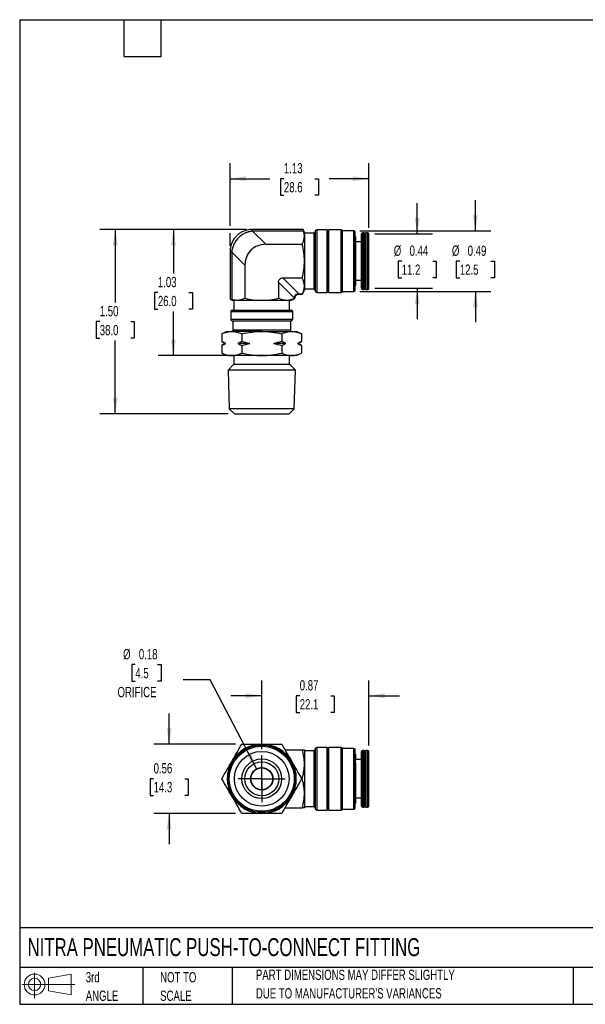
# Model space of a CAD drawing. Header units: inches. Extents: x 0.2 to 10.8, y 0.2 to 8.2.
# Tile 1 of 4: x 0.2 to 4.8, y 0.2 to 8.2. Entities that reach past the tile are written whole.
import ezdxf

# ---------------------------------------------------------------- set-up
doc = ezdxf.new("R2010")
doc.units = ezdxf.units.IN
doc.header["$MEASUREMENT"] = 0
doc.linetypes.add('SLD-Center', pattern=[0.75, 0.6, -0.05, 0.05, -0.05])
doc.linetypes.add('SLD-Solid', pattern=[0])
doc.layers.add('CENTER', color=40, linetype='SLD-Center')
doc.layers.add('SLD-DEFPOINTS', color=7, linetype='Continuous')
doc.layers.add('DIMENSIONS', color=140, linetype='SLD-Solid', lineweight=25)
doc.layers.add('TEXT', color=140, linetype='SLD-Solid', lineweight=25)
doc.styles.add('SLDTEXTSTYLE0', font='TXT', dxfattribs={"width": 0.7})
doc.dimstyles.new('SLDDIMSTYLE0', dxfattribs={"dimtxt": 0.084961, "dimasz": 0.13, "dimexe": 0, "dimexo": 0.0625, "dimgap": 0.02124, "dimtad": 0, "dimtih": 1, "dimtoh": 1, "dimrnd": 1e-09, "dimzin": 12, "dimdsep": 46, "dimtxsty": 'SLDTEXTSTYLE0', "dimsah": 1, "dimcen": 0.09, "dimadec": 0, "dimazin": 3, "dimtfac": 1, "dimtofl": 0, "dimtmove": 0, "dimatfit": 3, "dimfxl": 0, "dimfrac": 2, "dimtolj": 1, "dimtzin": 12, "dimarcsym": 0})
doc.dimstyles.new('SLDDIMSTYLE1', dxfattribs={"dimtxt": 0.084961, "dimasz": 0.13, "dimexe": 0, "dimexo": 0.0625, "dimgap": 0.02124, "dimtad": 0, "dimtih": 1, "dimtoh": 1, "dimrnd": 1e-09, "dimzin": 4, "dimdsep": 46, "dimtxsty": 'SLDTEXTSTYLE0', "dimsah": 1, "dimcen": 0.09, "dimadec": 0, "dimazin": 1, "dimtfac": 1, "dimtofl": 0, "dimtmove": 0, "dimatfit": 3, "dimfxl": 0, "dimfrac": 2, "dimtolj": 1, "dimtzin": 12, "dimarcsym": 0})
doc.dimstyles.new('SLDDIMSTYLE2', dxfattribs={"dimtxt": 0.084961, "dimasz": 0.13, "dimexe": 0, "dimexo": 0.0625, "dimgap": 0.02124, "dimtad": 0, "dimtih": 1, "dimtoh": 1, "dimrnd": 1e-09, "dimdsep": 46, "dimtxsty": 'SLDTEXTSTYLE0', "dimsah": 1, "dimcen": 0.09, "dimadec": 0, "dimazin": 2, "dimtfac": 1, "dimtmove": 0, "dimatfit": 0, "dimfxl": 0, "dimfrac": 2, "dimtolj": 1, "dimtzin": 12, "dimarcsym": 0})
doc.dimstyles.new('SLDDIMSTYLE4', dxfattribs={"dimtxt": 0.084961, "dimasz": 0.13, "dimexe": 0, "dimexo": 0.0625, "dimgap": 0.02124, "dimtad": 0, "dimtih": 1, "dimtoh": 1, "dimrnd": 1e-09, "dimdsep": 46, "dimtxsty": 'SLDTEXTSTYLE0', "dimsah": 1, "dimcen": 0, "dimadec": 0, "dimazin": 2, "dimtfac": 1, "dimtofl": 0, "dimtmove": 0, "dimatfit": 3, "dimfxl": 0, "dimfrac": 2, "dimtolj": 1, "dimtzin": 12, "dimarcsym": 0})

# ---------------------------------------------------------------- blocks, each defined once
blk = doc.blocks.new('Block11')
at = {"color": 7, "linetype": 'SLD-Solid', "lineweight": 18}
for p, q in [((0.1019, 0.2091), (0.1019, 0)), ((0.2157, 0.1641), (0.4006, 0.1981)), ((0.2157, 0.0628), (0.2157, 0.1641)), ((0.4006, 0.1981), (0.4006, 0.0288)), ((0, 0.1135), (0.4281, 0.1135)), ((0.2157, 0.0628), (0.4006, 0.0288))]:
    blk.add_line(p, q, dxfattribs=at)
for radius in [0.0846, 0.0506]:
    blk.add_circle((0.1019, 0.1135), radius, dxfattribs=at)
blk = doc.blocks.new('Block12')
at = {"layer": 'SLD-DEFPOINTS'}
blk.add_blockref('Block11', (0, 0), dxfattribs=at)
blk = doc.blocks.new('SW_NOTE_0_2')
at = {"layer": 'TEXT', "color": 0, "char_height": 0.083333, "attachment_point": 1, "style": 'SLDTEXTSTYLE0'}
for s, insert in [('PART DIMENSIONS MAY DIFFER SLIGHTLY', (0, 0.1074)), ("DUE TO MANUFACTURER'S VARIANCES", (0, -0.0431))]:
    blk.add_mtext(s, dxfattribs=dict(at, insert=insert))
blk = doc.blocks.new('SW_NOTE_0_3')
at = {"layer": 'TEXT', "color": 0, "char_height": 0.08333, "attachment_point": 1, "style": 'SLDTEXTSTYLE0'}
for s, insert in [('NOT TO', (0, 0.1074)), ('SCALE', (0, -0.0431))]:
    blk.add_mtext(s, dxfattribs=dict(at, insert=insert))
blk = doc.blocks.new('SW_NOTE_0_4')
at = {"layer": 'TEXT', "color": 0, "char_height": 0.08333, "attachment_point": 1, "style": 'SLDTEXTSTYLE0'}
for s, insert in [('3rd', (0, 0.1074)), ('ANGLE', (0, -0.0431))]:
    blk.add_mtext(s, dxfattribs=dict(at, insert=insert))
blk = doc.blocks.new('_D')
at = {"layer": 'DIMENSIONS'}
for p, q in [((2.0938, 6.546), (1.3746, 6.546)), ((1.4996, 6.546), (1.4996, 6.1875)), ((1.3734, 6.0335), (1.3448, 6.0335)), ((1.3448, 6.0335), (1.3448, 5.8984)), ((1.6258, 6.0335), (1.6544, 6.0335)), ((1.6544, 6.0335), (1.6544, 5.8984)), ((1.3448, 5.8984), (1.3734, 5.8984)), ((1.4996, 5.5209), (1.4996, 5.8794)), ((1.6544, 5.8984), (1.6258, 5.8984)), ((1.9244, 5.5209), (1.3746, 5.5209))]:
    blk.add_line(p, q, dxfattribs=at)
for points in [[(1.4996, 6.546), (1.4796, 6.416), (1.5196, 6.416)], [(1.4996, 5.5209), (1.5196, 5.6509), (1.4796, 5.6509)]]:
    blk.add_solid(points, dxfattribs=at)
at = {"layer": 'DIMENSIONS', "char_height": 0.08333, "attachment_point": 1, "style": 'SLDTEXTSTYLE0'}
for s, insert in [('1.03', (1.3734, 6.1599)), ('26.0', (1.3734, 6.0059))]:
    blk.add_mtext(s, dxfattribs=dict(at, insert=insert))
blk = doc.blocks.new('_D_1')
at = {"layer": 'DIMENSIONS'}
for p, q in [((2.0938, 6.546), (0.9022, 6.546)), ((1.0272, 6.546), (1.0272, 5.9513)), ((0.9009, 5.7972), (0.8724, 5.7972)), ((0.8724, 5.7972), (0.8724, 5.6622)), ((1.1534, 5.7972), (1.1819, 5.7972)), ((1.1819, 5.7972), (1.1819, 5.6622)), ((0.8724, 5.6622), (0.9009, 5.6622)), ((1.0272, 5.0485), (1.0272, 5.6432)), ((1.1819, 5.6622), (1.1534, 5.6622)), ((1.945, 5.0485), (0.9022, 5.0485))]:
    blk.add_line(p, q, dxfattribs=at)
for points in [[(1.0272, 6.546), (1.0072, 6.416), (1.0472, 6.416)], [(1.0272, 5.0485), (1.0472, 5.1785), (1.0072, 5.1785)]]:
    blk.add_solid(points, dxfattribs=at)
at = {"layer": 'DIMENSIONS', "char_height": 0.08333, "attachment_point": 1, "style": 'SLDTEXTSTYLE0'}
for s, insert in [('1.50', (0.9009, 5.9237)), ('38.0', (0.9009, 5.7696))]:
    blk.add_mtext(s, dxfattribs=dict(at, insert=insert))
blk = doc.blocks.new('_D_2')
at = {"layer": 'DIMENSIONS'}
for p, q in [((3.4814, 6.5089), (3.4814, 6.7589)), ((3.1377, 6.5089), (3.6064, 6.5089)), ((3.3551, 6.2885), (3.3266, 6.2885)), ((3.3266, 6.2885), (3.3266, 6.1534)), ((3.6076, 6.2885), (3.6361, 6.2885)), ((3.6361, 6.2885), (3.6361, 6.1534)), ((3.3266, 6.1534), (3.3551, 6.1534)), ((3.6361, 6.1534), (3.6076, 6.1534)), ((3.1377, 6.068), (3.6064, 6.068)), ((3.4814, 6.068), (3.4814, 5.818))]:
    blk.add_line(p, q, dxfattribs=at)
for points in [[(3.4814, 6.5089), (3.5014, 6.6389), (3.4614, 6.6389)], [(3.4814, 6.068), (3.4614, 5.938), (3.5014, 5.938)]]:
    blk.add_solid(points, dxfattribs=at)
at = {"layer": 'DIMENSIONS', "char_height": 0.08333, "attachment_point": 1, "style": 'SLDTEXTSTYLE0'}
for s, insert in [('%%c', (3.291, 6.4149)), ('0.44', (3.4193, 6.4149)), ('11.2', (3.3551, 6.2609))]:
    blk.add_mtext(s, dxfattribs=dict(at, insert=insert))
blk = doc.blocks.new('_D_3')
at = {"layer": 'DIMENSIONS'}
for p, q in [((3.9538, 6.5345), (3.9538, 6.7845)), ((3.0157, 6.5345), (4.0788, 6.5345)), ((3.8276, 6.2885), (3.7991, 6.2885)), ((3.7991, 6.2885), (3.7991, 6.1534)), ((4.0801, 6.2885), (4.1086, 6.2885)), ((4.1086, 6.2885), (4.1086, 6.1534)), ((3.7991, 6.1534), (3.8276, 6.1534)), ((4.1086, 6.1534), (4.0801, 6.1534)), ((3.0157, 6.0424), (4.0788, 6.0424)), ((3.9538, 6.0424), (3.9538, 5.7924))]:
    blk.add_line(p, q, dxfattribs=at)
for points in [[(3.9538, 6.5345), (3.9738, 6.6645), (3.9338, 6.6645)], [(3.9538, 6.0424), (3.9338, 5.9124), (3.9738, 5.9124)]]:
    blk.add_solid(points, dxfattribs=at)
at = {"layer": 'DIMENSIONS', "char_height": 0.08333, "attachment_point": 1, "style": 'SLDTEXTSTYLE0'}
for s, insert in [('%%c', (3.7634, 6.4149)), ('0.49', (3.8917, 6.4149)), ('12.5', (3.8276, 6.2609))]:
    blk.add_mtext(s, dxfattribs=dict(at, insert=insert))
blk = doc.blocks.new('_D_4')
at = {"layer": 'DIMENSIONS'}
for p, q in [((1.9601, 6.576), (1.9601, 7.0833)), ((3.0877, 6.5589), (3.0877, 7.0833)), ((1.9601, 6.9583), (2.2825, 6.9583)), ((2.3977, 6.9583), (2.3691, 6.9583)), ((2.3691, 6.9583), (2.3691, 6.8232)), ((2.6501, 6.9583), (2.6787, 6.9583)), ((2.6787, 6.9583), (2.6787, 6.8232)), ((3.0877, 6.9583), (2.7653, 6.9583)), ((2.3691, 6.8232), (2.3977, 6.8232)), ((2.6787, 6.8232), (2.6501, 6.8232)), ((1.9601, 6.4123), (1.9601, 6.516))]:
    blk.add_line(p, q, dxfattribs=at)
for points in [[(1.9601, 6.9583), (2.0901, 6.9383), (2.0901, 6.9783)], [(3.0877, 6.9583), (2.9577, 6.9783), (2.9577, 6.9383)]]:
    blk.add_solid(points, dxfattribs=at)
at = {"layer": 'DIMENSIONS', "char_height": 0.08333, "attachment_point": 1, "style": 'SLDTEXTSTYLE0'}
for s, insert in [('1.13', (2.3977, 7.0847)), ('28.6', (2.3977, 6.9306))]:
    blk.add_mtext(s, dxfattribs=dict(at, insert=insert))
blk = doc.blocks.new('_D_8')
at = {"layer": 'DIMENSIONS'}
for p, q in [((1.4648, 2.3634), (1.4648, 2.6134)), ((2.0055, 2.3634), (1.3398, 2.3634)), ((1.3386, 2.083), (1.3101, 2.083)), ((1.3101, 2.083), (1.3101, 1.9479)), ((1.5911, 2.083), (1.6196, 2.083)), ((1.6196, 2.083), (1.6196, 1.9479)), ((1.3101, 1.9479), (1.3386, 1.9479)), ((1.6196, 1.9479), (1.5911, 1.9479)), ((2.0055, 1.8016), (1.3398, 1.8016)), ((1.4648, 1.8016), (1.4648, 1.5516))]:
    blk.add_line(p, q, dxfattribs=at)
for points in [[(1.4648, 2.3634), (1.4848, 2.4934), (1.4448, 2.4934)], [(1.4648, 1.8016), (1.4448, 1.6716), (1.4848, 1.6716)]]:
    blk.add_solid(points, dxfattribs=at)
at = {"layer": 'DIMENSIONS', "char_height": 0.08333, "attachment_point": 1, "style": 'SLDTEXTSTYLE0'}
for s, insert in [('0.56', (1.3386, 2.2094)), ('14.3', (1.3386, 2.0554))]:
    blk.add_mtext(s, dxfattribs=dict(at, insert=insert))
blk = doc.blocks.new('_D_9')
at = {"layer": 'DIMENSIONS'}
for p, q in [((2.2177, 2.3231), (2.2177, 2.8821)), ((3.0877, 2.353), (3.0877, 2.8821)), ((2.2177, 2.7571), (1.9677, 2.7571)), ((2.5264, 2.7571), (2.4979, 2.7571)), ((2.4979, 2.7571), (2.4979, 2.6221)), ((2.7789, 2.7571), (2.8074, 2.7571)), ((2.8074, 2.7571), (2.8074, 2.6221)), ((3.0877, 2.7571), (3.3377, 2.7571)), ((2.4979, 2.6221), (2.5264, 2.6221)), ((2.8074, 2.6221), (2.7789, 2.6221))]:
    blk.add_line(p, q, dxfattribs=at)
for points in [[(2.2177, 2.7571), (2.0877, 2.7771), (2.0877, 2.7371)], [(3.0877, 2.7571), (3.2177, 2.7371), (3.2177, 2.7771)]]:
    blk.add_solid(points, dxfattribs=at)
at = {"layer": 'DIMENSIONS', "char_height": 0.08333, "attachment_point": 1, "style": 'SLDTEXTSTYLE0'}
for s, insert in [('0.87', (2.5264, 2.8835)), ('22.1', (2.5264, 2.7295))]:
    blk.add_mtext(s, dxfattribs=dict(at, insert=insert))
blk = doc.blocks.new('_D_10')
at = {"layer": 'DIMENSIONS'}
for p, q in [((1.1898, 3.0101), (1.1613, 3.0101)), ((1.1613, 3.0101), (1.1613, 2.8751)), ((1.3716, 3.0101), (1.4001, 3.0101)), ((1.4001, 3.0101), (1.4001, 2.8751)), ((1.7972, 2.8867), (1.5784, 2.8867)), ((2.1766, 2.161), (1.7972, 2.8867)), ((1.1613, 2.8751), (1.1898, 2.8751)), ((1.4001, 2.8751), (1.3716, 2.8751))]:
    blk.add_line(p, q, dxfattribs=at)
blk.add_solid([(2.1766, 2.161), (2.1341, 2.2855), (2.0987, 2.2669)], dxfattribs=at)
at = {"layer": 'DIMENSIONS', "char_height": 0.08333, "attachment_point": 1, "style": 'SLDTEXTSTYLE0'}
for s, insert in [('%%c', (1.0903, 3.1366)), ('0.18', (1.2186, 3.1366)), ('4.5', (1.1898, 2.9825)), ('ORIFICE', (1.0455, 2.8285))]:
    blk.add_mtext(s, dxfattribs=dict(at, insert=insert))
blk = doc.blocks.new('SW_CENTERMARKSYMBOL_1')
at = {"layer": 'CENTER', "color": 0}
for p, q in [((0, 0.1), (0, 0.1906)), ((0, 0), (0, 0.1)), ((-0.1, 0), (-0.1906, 0)), ((0, 0), (-0.1, 0)), ((0, 0), (0, -0.1)), ((0, 0), (0.1, 0)), ((0.1, 0), (0.1906, 0)), ((0, -0.1), (0, -0.1906))]:
    blk.add_line(p, q, dxfattribs=at)

msp = doc.modelspace()

# ---------------------------------------------------------------- linework, layer by layer
for p, q in [((2.5542, 6.546), (2.1438, 6.546)), ((2.1438, 6.5328), (2.1438, 6.546)), ((2.1438, 6.5328), (2.2518, 6.4249)), ((2.5581, 6.5328), (2.1438, 6.5328)), ((2.5641, 6.5247), (2.5542, 6.546)), ((2.5641, 6.5247), (2.5641, 6.493)), ((2.6429, 6.5148), (2.5641, 6.5148)), ((2.5641, 6.493), (2.5641, 6.2885)), ((2.6554, 6.5365), (2.6429, 6.5148)), ((2.6429, 6.0621), (2.6429, 6.5148)), ((2.6554, 6.0404), (2.6554, 6.5365)), ((2.7502, 6.5424), (2.6656, 6.5424)), ((2.6656, 6.5424), (2.6656, 6.0345)), ((2.757, 6.5306), (2.7502, 6.5424)), ((2.7502, 6.0345), (2.7502, 6.5424)), ((2.7639, 6.5424), (2.757, 6.5306)), ((2.757, 6.0463), (2.757, 6.5306)), ((2.864, 6.5424), (2.7639, 6.5424)), ((2.7639, 6.0345), (2.7639, 6.5424)), ((2.864, 6.0345), (2.864, 6.5424)), ((2.9657, 6.5345), (2.8752, 6.5345)), ((2.8752, 6.0424), (2.8752, 6.5345)), ((2.9657, 6.0424), (2.9657, 6.5345)), ((2.9775, 6.0542), (2.9775, 6.5227)), ((2.9787, 6.4877), (2.9775, 6.4877)), ((2.9787, 6.4877), (2.9787, 6.1592)), ((3.0286, 6.2885), (3.0286, 6.5089)), ((3.0513, 6.5188), (3.0385, 6.5188)), ((3.0385, 6.2885), (3.0385, 6.5188)), ((3.0581, 6.507), (3.0513, 6.5188)), ((3.0513, 6.2885), (3.0513, 6.5188)), ((3.065, 6.5188), (3.0581, 6.507)), ((3.0581, 6.2885), (3.0581, 6.507)), ((3.0778, 6.5188), (3.065, 6.5188)), ((3.065, 6.2885), (3.065, 6.5188)), ((3.0778, 6.2885), (3.0778, 6.5188)), ((3.0877, 6.2885), (3.0877, 6.5089)), ((2.2518, 6.4249), (2.5471, 6.4249)), ((3.0286, 6.4446), (2.9787, 6.4446)), ((1.9601, 6.3623), (1.9601, 5.9794)), ((1.9733, 6.3623), (1.9601, 6.3623)), ((2.0813, 6.2544), (1.9733, 6.3623)), ((1.9733, 6.3623), (1.9733, 5.9757)), ((2.0813, 6.2544), (2.0813, 5.9866)), ((2.5641, 6.2885), (2.5641, 6.0839)), ((3.0286, 6.068), (3.0286, 6.2885)), ((3.0385, 6.0582), (3.0385, 6.2885)), ((3.0513, 6.0582), (3.0513, 6.2885)), ((3.0581, 6.07), (3.0581, 6.2885)), ((3.065, 6.0582), (3.065, 6.2885)), ((3.0778, 6.0582), (3.0778, 6.2885)), ((3.0877, 6.068), (3.0877, 6.2885)), ((2.4848, 5.9873), (2.3541, 6.118)), ((2.3541, 6.118), (2.3541, 5.9866)), ((2.3882, 6.1521), (2.5189, 6.0214)), ((2.3882, 6.1521), (2.5471, 6.1521)), ((2.5641, 6.0839), (2.5641, 6.0522)), ((2.9787, 6.1592), (2.9775, 6.1592)), ((2.9775, 6.1541), (2.9787, 6.1536)), ((2.9787, 6.1369), (2.9775, 6.1369)), ((2.9775, 6.0893), (2.9787, 6.0893)), ((2.9787, 6.1536), (2.9787, 6.1369)), ((2.9787, 6.1369), (2.9787, 6.0893)), ((2.9787, 6.1324), (3.0286, 6.1324)), ((2.5189, 6.0214), (2.5497, 6.0214)), ((2.5189, 6.0214), (2.5189, 6.0188)), ((2.5189, 6.0188), (2.5485, 6.0188)), ((2.5485, 6.0188), (2.5641, 6.0522)), ((2.5641, 6.0621), (2.6429, 6.0621)), ((2.6429, 6.0621), (2.6554, 6.0404)), ((2.6656, 6.0345), (2.7502, 6.0345)), ((2.7502, 6.0345), (2.757, 6.0463)), ((2.757, 6.0463), (2.7639, 6.0345)), ((2.7639, 6.0345), (2.864, 6.0345)), ((2.8752, 6.0424), (2.9657, 6.0424)), ((3.0385, 6.0582), (3.0513, 6.0582)), ((3.0513, 6.0582), (3.0581, 6.07)), ((3.0581, 6.07), (3.065, 6.0582)), ((3.065, 6.0582), (3.0778, 6.0582)), ((1.9601, 5.9795), (1.9815, 5.9696)), ((2.0131, 5.9696), (1.9815, 5.9696)), ((1.9913, 5.9696), (1.9913, 5.8908)), ((2.2177, 5.9696), (2.0131, 5.9696)), ((2.4222, 5.9696), (2.2177, 5.9696)), ((2.4539, 5.9696), (2.4222, 5.9696)), ((2.4441, 5.8908), (2.4441, 5.9696)), ((2.4539, 5.9696), (2.4874, 5.9852)), ((2.4848, 5.984), (2.4848, 5.9873)), ((2.4848, 5.9873), (2.4874, 5.9873)), ((2.4874, 5.9851), (2.4874, 5.9873)), ((1.9657, 5.879), (1.9657, 5.816)), ((1.9657, 5.879), (2.4696, 5.879)), ((1.9775, 5.8908), (2.4578, 5.8908)), ((2.4696, 5.816), (2.4696, 5.879)), ((1.9657, 5.816), (2.4696, 5.816)), ((1.9775, 5.8042), (2.4578, 5.8042)), ((1.9815, 5.8042), (1.9815, 5.7294)), ((2.4539, 5.7294), (2.4539, 5.8042)), ((1.9368, 5.7178), (1.8933, 5.6975)), ((1.8933, 5.6975), (1.8933, 5.6352)), ((1.9368, 5.7178), (1.9744, 5.7178)), ((2.2177, 5.7178), (1.9744, 5.7178)), ((1.9815, 5.7294), (2.4539, 5.7294)), ((2.0555, 5.6975), (2.0555, 5.6352)), ((2.2177, 5.7178), (2.4609, 5.7178)), ((2.3799, 5.6975), (2.3799, 5.6352)), ((2.4609, 5.7178), (2.4986, 5.7178)), ((2.542, 5.6975), (2.4986, 5.7178)), ((2.542, 5.6975), (2.542, 5.6352)), ((1.8933, 5.6352), (1.9209, 5.6193)), ((1.9209, 5.6193), (1.8933, 5.6034)), ((1.8933, 5.6034), (1.8933, 5.5412)), ((1.9265, 5.6193), (1.9209, 5.6193)), ((2.1218, 5.6193), (2.0223, 5.6193)), ((2.0555, 5.6034), (2.0555, 5.5412)), ((2.413, 5.6193), (2.3135, 5.6193)), ((2.3799, 5.6034), (2.3799, 5.5412)), ((2.5145, 5.6193), (2.5089, 5.6193)), ((2.5145, 5.6193), (2.542, 5.6352)), ((2.542, 5.6034), (2.5145, 5.6193)), ((2.542, 5.6034), (2.542, 5.5412)), ((1.8933, 5.5412), (1.9368, 5.5209)), ((1.9744, 5.5209), (1.9368, 5.5209)), ((2.2177, 5.5209), (1.9744, 5.5209)), ((1.9913, 5.5209), (1.9913, 5.45)), ((2.4609, 5.5209), (2.2177, 5.5209)), ((2.4441, 5.45), (2.4441, 5.5209)), ((2.4986, 5.5209), (2.4609, 5.5209)), ((2.4986, 5.5209), (2.542, 5.5412)), ((1.9913, 5.45), (1.9445, 5.4032)), ((1.9913, 5.45), (2.4441, 5.45)), ((2.4909, 5.4032), (2.4441, 5.45)), ((1.9445, 5.4032), (1.9538, 5.0881)), ((2.2263, 5.4032), (1.9445, 5.4032)), ((2.4909, 5.4032), (2.2263, 5.4032)), ((2.4815, 5.0881), (2.4909, 5.4032)), ((1.9538, 5.0881), (1.995, 5.0485)), ((2.226, 5.0881), (1.9538, 5.0881)), ((1.995, 5.0485), (2.4403, 5.0485)), ((2.4815, 5.0881), (2.226, 5.0881)), ((2.4403, 5.0485), (2.4815, 5.0881)), ((2.6554, 2.3305), (2.6429, 2.3089)), ((2.6554, 1.8345), (2.6554, 2.3305)), ((2.7502, 2.3364), (2.6656, 2.3364)), ((2.6656, 2.3364), (2.6656, 2.0825)), ((2.757, 2.3246), (2.7502, 2.3364)), ((2.7502, 1.8286), (2.7502, 2.3364)), ((2.7639, 2.3364), (2.757, 2.3246)), ((2.757, 1.8404), (2.757, 2.3246)), ((2.864, 2.3364), (2.7639, 2.3364)), ((2.7639, 1.8286), (2.7639, 2.3364)), ((2.864, 2.0825), (2.864, 2.3364)), ((2.9657, 2.3286), (2.8752, 2.3286)), ((2.8752, 1.8364), (2.8752, 2.3286)), ((2.9657, 1.8364), (2.9657, 2.3286)), ((2.4057, 2.3187), (2.5471, 2.3187)), ((2.5641, 2.3187), (2.5641, 2.2006)), ((2.6429, 2.3089), (2.5641, 2.3089)), ((2.6429, 1.8561), (2.6429, 2.3089)), ((2.9775, 1.8482), (2.9775, 2.3168)), ((2.9787, 2.2817), (2.9775, 2.2817)), ((2.9787, 2.2817), (2.9787, 2.2341)), ((3.0286, 1.862), (3.0286, 2.303)), ((3.0513, 2.3128), (3.0385, 2.3128)), ((3.0385, 1.8522), (3.0385, 2.3128)), ((3.0581, 2.301), (3.0513, 2.3128)), ((3.0513, 1.8522), (3.0513, 2.3128)), ((3.065, 2.3128), (3.0581, 2.301)), ((3.0581, 1.864), (3.0581, 2.301)), ((3.0778, 2.3128), (3.065, 2.3128)), ((3.065, 1.8522), (3.065, 2.3128)), ((3.0778, 1.8522), (3.0778, 2.3128)), ((3.0877, 1.862), (3.0877, 2.303)), ((2.2177, 2.1693), (2.2177, 2.1711)), ((2.2177, 1.9957), (2.2177, 2.1693)), ((2.5641, 2.2006), (2.5641, 1.9644)), ((2.9787, 2.2341), (2.9775, 2.2341)), ((2.9775, 2.2169), (2.9787, 2.2173)), ((2.9787, 2.2118), (2.9775, 2.2118)), ((3.0286, 2.2386), (2.9787, 2.2386)), ((2.9787, 2.2173), (2.9787, 2.2341)), ((2.9787, 2.2118), (2.9787, 1.8833)), ((2.5364, 2.0923), (2.5497, 2.0923)), ((2.6656, 2.0825), (2.6656, 1.8286)), ((2.864, 1.8286), (2.864, 2.0825)), ((2.5497, 2.0727), (2.5364, 2.0727)), ((2.2177, 1.9939), (2.2177, 1.9957)), ((2.5641, 1.9644), (2.5641, 1.8463)), ((2.9787, 1.9264), (3.0286, 1.9264)), ((2.4057, 1.8463), (2.5471, 1.8463)), ((2.5641, 1.8561), (2.6429, 1.8561)), ((2.6429, 1.8561), (2.6554, 1.8345)), ((2.7502, 1.8286), (2.757, 1.8404)), ((2.757, 1.8404), (2.7639, 1.8286)), ((2.9775, 1.8833), (2.9787, 1.8833)), ((3.0385, 1.8522), (3.0513, 1.8522)), ((3.0513, 1.8522), (3.0581, 1.864)), ((3.0581, 1.864), (3.065, 1.8522)), ((3.065, 1.8522), (3.0778, 1.8522)), ((2.6656, 1.8286), (2.7502, 1.8286)), ((2.7639, 1.8286), (2.864, 1.8286)), ((2.8752, 1.8364), (2.9657, 1.8364))]:
    msp.add_line(p, q)
for radius in [0.2732, 0.2638, 0.2226, 0.1614, 0.1378, 0.0906, 0.0886]:
    msp.add_circle((2.2177, 2.0825), radius)
for centre, radius, start, end in [((2.6656, 6.5306), 0.0118, 90, 150), ((2.864, 6.5306), 0.0118, 19.47122, 90), ((2.9657, 6.5227), 0.0118, 0, 90), ((3.0385, 6.5089), 0.00984, 90, 180), ((3.0778, 6.5089), 0.00984, 0, 90), ((2.6656, 6.0463), 0.0118, 210, 270), ((2.864, 6.0463), 0.0118, 270, 340.52878), ((2.9657, 6.0542), 0.0118, 270, 0), ((3.0385, 6.068), 0.00984, 180, 270), ((3.0778, 6.068), 0.00984, 270, 0), ((1.9775, 5.879), 0.0118, 90, 180), ((2.4578, 5.879), 0.0118, 0, 90), ((1.9775, 5.816), 0.0118, 180, 270), ((2.4578, 5.816), 0.0118, 270, 0), ((1.9933, 5.7294), 0.0118, 180, 260.63321), ((2.4421, 5.7294), 0.0118, 279.36679, 0), ((2.2177, 2.0825), 0.2809, 90, 150), ((2.2177, 2.0825), 0.2809, 30, 90), ((2.6656, 2.3246), 0.0118, 90, 150), ((2.864, 2.3246), 0.0118, 19.47122, 90), ((2.9657, 2.3168), 0.0118, 0, 90), ((3.0385, 2.303), 0.00984, 90, 180), ((3.0778, 2.303), 0.00984, 0, 90), ((2.2177, 2.0825), 0.2809, 150, 210), ((2.2, 2.0825), 0.0886, 78.46304, 84.26083), ((2.2177, 2.0825), 0.2809, 330, 30), ((2.2177, 2.0825), 0.2809, 210, 270), ((2.2, 2.0825), 0.0886, 275.73917, 281.53696), ((2.2177, 2.0825), 0.2809, 270, 330), ((2.9657, 1.8482), 0.0118, 270, 0), ((3.0385, 1.862), 0.00984, 180, 270), ((3.0778, 1.862), 0.00984, 270, 0), ((2.6656, 1.8404), 0.0118, 210, 270), ((2.864, 1.8404), 0.0118, 270, 340.52878)]:
    msp.add_arc(centre, radius, start, end)
for points, knots in [([(2.1438, 6.546), (2.1361, 6.5458), (2.1212, 6.5453), (2.1001, 6.5415), (2.0814, 6.5362), (2.0653, 6.5298), (2.0516, 6.5229), (2.0405, 6.5161), (2.0312, 6.5095), (2.0226, 6.5026), (2.0135, 6.4943), (2.0035, 6.4837), (1.9931, 6.4705), (1.9829, 6.4543), (1.9737, 6.4353), (1.9663, 6.4133), (1.9611, 6.3886), (1.9605, 6.3713), (1.9601, 6.3623)], [0, 0, 0, 0, 0.080143, 0.153905, 0.220935, 0.280932, 0.333643, 0.378845, 0.416377, 0.451013, 0.493304, 0.543574, 0.601708, 0.667485, 0.74059, 0.820641, 0.907258, 1, 1, 1, 1]), ([(2.1438, 6.5328), (2.1411, 6.5325), (2.1357, 6.5318), (2.1277, 6.5304), (2.1199, 6.5287), (2.1121, 6.5267), (2.1046, 6.5244), (2.0972, 6.5218), (2.0899, 6.519), (2.075, 6.5124), (2.0534, 6.4999), (2.0278, 6.4784), (2.0062, 6.4527), (1.9925, 6.4289), (1.9842, 6.409), (1.9793, 6.394), (1.9755, 6.3784), (1.9741, 6.3677), (1.9733, 6.3623)], [0, 0, 0, 0, 0.031736, 0.06315, 0.094248, 0.125036, 0.155518, 0.185702, 0.215593, 0.245197, 0.373517, 0.500027, 0.626529, 0.754856, 0.814336, 0.874988, 0.936861, 1, 1, 1, 1]), ([(2.5581, 6.5328), (2.5568, 6.5371), (2.5558, 6.5404), (2.5545, 6.5448), (2.5542, 6.546), (2.5542, 6.546)], [0, 0, 0, 0, 0.5, 0.5, 1, 1, 1, 1]), ([(2.2518, 6.4249), (2.2293, 6.4249), (2.2065, 6.4212), (2.1642, 6.4054), (2.1448, 6.3931), (2.113, 6.3614), (2.1008, 6.3419), (2.0849, 6.2996), (2.0813, 6.2768), (2.0813, 6.2544)], [0, 0, 0, 0, 0.25, 0.25, 0.5, 0.5, 0.75, 0.75, 1, 1, 1, 1]), ([(2.3541, 6.118), (2.3541, 6.1225), (2.3548, 6.127), (2.358, 6.1355), (2.3604, 6.1394), (2.3668, 6.1457), (2.3706, 6.1482), (2.3791, 6.1514), (2.3837, 6.1521), (2.3882, 6.1521)], [0, 0, 0, 0, 0.25, 0.25, 0.5, 0.5, 0.75, 0.75, 1, 1, 1, 1]), ([(2.4848, 5.9873), (2.4847, 5.9886), (2.4845, 5.9911), (2.4847, 5.9948), (2.4851, 5.9984), (2.4862, 6.0029), (2.4884, 6.0081), (2.4926, 6.0136), (2.498, 6.0177), (2.5044, 6.0204), (2.5115, 6.0217), (2.5163, 6.0215), (2.5189, 6.0214)], [0, 0, 0, 0, 0.069789, 0.135994, 0.198858, 0.258667, 0.382373, 0.500143, 0.617888, 0.74162, 0.864123, 1, 1, 1, 1]), ([(2.4874, 5.9873), (2.4878, 5.9919), (2.4883, 5.9984), (2.4922, 6.0059), (2.4958, 6.0104), (2.5002, 6.014), (2.5077, 6.0178), (2.5143, 6.0184), (2.5189, 6.0188)], [0, 0, 0, 0, 0.270551, 0.388289, 0.5, 0.611711, 0.729449, 1, 1, 1, 1]), ([(1.9604, 5.9794), (1.9604, 5.9794), (1.9606, 5.9794), (1.9639, 5.9784), (1.9685, 5.9771), (1.9722, 5.976), (1.9733, 5.9757)], [0, 0, 0, 0, 0.244758, 0.549076, 0.862105, 1, 1, 1, 1]), ([(2.4848, 5.984), (2.4857, 5.9844), (2.4872, 5.9851), (2.4872, 5.9851), (2.4872, 5.9851)], [0, 0, 0, 0, 0.600889, 1, 1, 1, 1]), ([(1.8933, 5.6975), (1.9067, 5.7037), (1.9201, 5.7088), (1.9471, 5.7159), (1.9607, 5.7178), (1.9744, 5.7178)], [0, 0, 0, 0, 0.5, 0.5, 1, 1, 1, 1]), ([(1.9744, 5.7178), (1.9881, 5.7178), (2.0017, 5.7159), (2.0287, 5.7088), (2.0422, 5.7037), (2.0555, 5.6975)], [0, 0, 0, 0, 0.5, 0.5, 1, 1, 1, 1]), ([(2.0555, 5.6975), (2.0822, 5.7037), (2.109, 5.7088), (2.163, 5.7159), (2.1902, 5.7178), (2.2177, 5.7178)], [0, 0, 0, 0, 0.5, 0.5, 1, 1, 1, 1]), ([(2.2177, 5.7178), (2.2451, 5.7178), (2.2723, 5.7159), (2.3264, 5.7088), (2.3532, 5.7037), (2.3799, 5.6975)], [0, 0, 0, 0, 0.5, 0.5, 1, 1, 1, 1]), ([(2.3799, 5.6975), (2.3932, 5.7037), (2.4066, 5.7088), (2.4336, 5.7159), (2.4472, 5.7178), (2.4609, 5.7178)], [0, 0, 0, 0, 0.5, 0.5, 1, 1, 1, 1]), ([(2.4609, 5.7178), (2.4747, 5.7178), (2.4883, 5.7159), (2.5153, 5.7088), (2.5287, 5.7037), (2.542, 5.6975)], [0, 0, 0, 0, 0.5, 0.5, 1, 1, 1, 1]), ([(1.8933, 5.5412), (1.9067, 5.535), (1.9201, 5.5299), (1.9471, 5.5228), (1.9607, 5.5209), (1.9744, 5.5209)], [0, 0, 0, 0, 0.5, 0.5, 1, 1, 1, 1]), ([(1.9744, 5.5209), (1.9881, 5.5209), (2.0017, 5.5228), (2.0287, 5.5299), (2.0422, 5.535), (2.0555, 5.5412)], [0, 0, 0, 0, 0.5, 0.5, 1, 1, 1, 1]), ([(2.0555, 5.5412), (2.0822, 5.535), (2.109, 5.5299), (2.163, 5.5228), (2.1902, 5.5209), (2.2177, 5.5209)], [0, 0, 0, 0, 0.5, 0.5, 1, 1, 1, 1]), ([(2.2177, 5.5209), (2.2451, 5.5209), (2.2723, 5.5228), (2.3264, 5.5299), (2.3532, 5.535), (2.3799, 5.5412)], [0, 0, 0, 0, 0.5, 0.5, 1, 1, 1, 1]), ([(2.3799, 5.5412), (2.3932, 5.535), (2.4066, 5.5299), (2.4336, 5.5228), (2.4472, 5.5209), (2.4609, 5.5209)], [0, 0, 0, 0, 0.5, 0.5, 1, 1, 1, 1]), ([(2.4609, 5.5209), (2.4747, 5.5209), (2.4883, 5.5228), (2.5153, 5.5299), (2.5287, 5.535), (2.542, 5.5412)], [0, 0, 0, 0, 0.5, 0.5, 1, 1, 1, 1]), ([(1.9744, 2.223), (1.9881, 2.2467), (2.0017, 2.2703), (2.0287, 2.3171), (2.0422, 2.3403), (2.0555, 2.3634)], [0, 0, 0, 0, 0.5, 0.5, 1, 1, 1, 1]), ([(2.0555, 2.3634), (2.0822, 2.3634), (2.109, 2.3634), (2.163, 2.3634), (2.1902, 2.3634), (2.2177, 2.3634)], [0, 0, 0, 0, 0.5, 0.5, 1, 1, 1, 1]), ([(2.2177, 2.3634), (2.2451, 2.3634), (2.2723, 2.3634), (2.3264, 2.3634), (2.3532, 2.3634), (2.3799, 2.3634)], [0, 0, 0, 0, 0.5, 0.5, 1, 1, 1, 1]), ([(2.3799, 2.3634), (2.3932, 2.3403), (2.4066, 2.3171), (2.4336, 2.2703), (2.4472, 2.2467), (2.4609, 2.223)], [0, 0, 0, 0, 0.5, 0.5, 1, 1, 1, 1]), ([(1.8933, 2.0825), (1.9067, 2.1056), (1.9201, 2.1288), (1.9471, 2.1756), (1.9607, 2.1992), (1.9744, 2.223)], [0, 0, 0, 0, 0.5, 0.5, 1, 1, 1, 1]), ([(2.4609, 2.223), (2.4747, 2.1992), (2.4883, 2.1756), (2.5153, 2.1288), (2.5287, 2.1056), (2.542, 2.0825)], [0, 0, 0, 0, 0.5, 0.5, 1, 1, 1, 1]), ([(1.9744, 1.942), (1.9607, 1.9658), (1.9471, 1.9894), (1.9201, 2.0362), (1.9067, 2.0594), (1.8933, 2.0825)], [0, 0, 0, 0, 0.5, 0.5, 1, 1, 1, 1]), ([(2.542, 2.0825), (2.5287, 2.0594), (2.5153, 2.0362), (2.4883, 1.9894), (2.4747, 1.9658), (2.4609, 1.942)], [0, 0, 0, 0, 0.5, 0.5, 1, 1, 1, 1]), ([(2.5497, 2.0727), (2.5489, 2.0756), (2.5485, 2.079), (2.5485, 2.086), (2.5489, 2.0894), (2.5497, 2.0923)], [0, 0, 0, 0, 0.5, 0.5, 1, 1, 1, 1]), ([(2.0555, 1.8016), (2.0422, 1.8247), (2.0287, 1.8479), (2.0017, 1.8947), (1.9881, 1.9183), (1.9744, 1.942)], [0, 0, 0, 0, 0.5, 0.5, 1, 1, 1, 1]), ([(2.4609, 1.942), (2.4472, 1.9183), (2.4336, 1.8947), (2.4066, 1.8479), (2.3932, 1.8247), (2.3799, 1.8016)], [0, 0, 0, 0, 0.5, 0.5, 1, 1, 1, 1]), ([(2.2177, 1.8016), (2.1902, 1.8016), (2.163, 1.8016), (2.109, 1.8016), (2.0822, 1.8016), (2.0555, 1.8016)], [0, 0, 0, 0, 0.5, 0.5, 1, 1, 1, 1]), ([(2.3799, 1.8016), (2.3532, 1.8016), (2.3264, 1.8016), (2.2723, 1.8016), (2.2451, 1.8016), (2.2177, 1.8016)], [0, 0, 0, 0, 0.5, 0.5, 1, 1, 1, 1])]:
    msp.add_open_spline(points, degree=3, knots=knots)
for points in [[(2.5471, 6.4249), (2.5576, 6.4473), (2.5641, 6.47), (2.5641, 6.493)], [(2.5641, 6.493), (2.5641, 6.5064), (2.562, 6.5196), (2.5581, 6.5328)], [(2.5641, 6.2885), (2.5641, 6.3346), (2.5576, 6.38), (2.5471, 6.4249)], [(2.5471, 6.1521), (2.5576, 6.197), (2.5641, 6.2423), (2.5641, 6.2885)], [(2.5641, 6.0839), (2.5641, 6.107), (2.5576, 6.1297), (2.5471, 6.1521)], [(2.5497, 6.0214), (2.5586, 6.042), (2.5641, 6.0628), (2.5641, 6.0839)], [(2.5485, 6.0188), (2.5485, 6.0188), (2.5489, 6.0197), (2.5497, 6.0214)], [(2.0131, 5.9696), (1.9998, 5.9696), (1.9865, 5.9717), (1.9733, 5.9757)], [(2.0813, 5.9866), (2.0589, 5.9762), (2.0362, 5.9696), (2.0131, 5.9696)], [(2.0813, 5.9866), (2.1262, 5.9762), (2.1715, 5.9696), (2.2177, 5.9696)], [(2.2177, 5.9696), (2.2638, 5.9696), (2.3092, 5.9762), (2.3541, 5.9866)], [(2.4222, 5.9696), (2.3992, 5.9696), (2.3765, 5.9762), (2.3541, 5.9866)], [(2.4848, 5.984), (2.4642, 5.9751), (2.4434, 5.9696), (2.4222, 5.9696)], [(1.9265, 5.6193), (1.9153, 5.6235), (1.9043, 5.6289), (1.8933, 5.6352)], [(1.8933, 5.6034), (1.9043, 5.6098), (1.9153, 5.6152), (1.9265, 5.6193)], [(2.0555, 5.6352), (2.0445, 5.6289), (2.0335, 5.6235), (2.0223, 5.6193)], [(2.0223, 5.6193), (2.0335, 5.6152), (2.0446, 5.6097), (2.0555, 5.6034)], [(2.1218, 5.6193), (2.0995, 5.6235), (2.0774, 5.6289), (2.0555, 5.6352)], [(2.0555, 5.6034), (2.0775, 5.6098), (2.0996, 5.6152), (2.1218, 5.6193)], [(2.3799, 5.6352), (2.3579, 5.6289), (2.3358, 5.6235), (2.3135, 5.6193)], [(2.3135, 5.6193), (2.3359, 5.6152), (2.358, 5.6097), (2.3799, 5.6034)], [(2.413, 5.6193), (2.4018, 5.6235), (2.3908, 5.6289), (2.3799, 5.6352)], [(2.3799, 5.6034), (2.3908, 5.6098), (2.4019, 5.6152), (2.413, 5.6193)], [(2.542, 5.6352), (2.5311, 5.6289), (2.52, 5.6235), (2.5089, 5.6193)], [(2.5089, 5.6193), (2.5201, 5.6152), (2.5311, 5.6097), (2.542, 5.6034)], [(2.5641, 2.2006), (2.5641, 2.2406), (2.5576, 2.2799), (2.5471, 2.3187)], [(2.5471, 2.3187), (2.5576, 2.3187), (2.5641, 2.3187), (2.5641, 2.3187)], [(2.5497, 2.0923), (2.5586, 2.128), (2.5641, 2.164), (2.5641, 2.2006)], [(2.5641, 1.9644), (2.5641, 2.001), (2.5586, 2.037), (2.5497, 2.0727)], [(2.5471, 1.8463), (2.5576, 1.8851), (2.5641, 1.9244), (2.5641, 1.9644)], [(2.5641, 1.8463), (2.5641, 1.8463), (2.5576, 1.8463), (2.5471, 1.8463)]]:
    msp.add_open_spline(points, degree=3)
at = {"layer": 'TEXT'}
for p, q in [((0.25, 8.25), (10.75, 8.25)), ((0.25, 8.25), (0.25, 0.25)), ((1.1, 7.95), (1.1, 8.25)), ((1.4, 7.95), (1.4, 8.25)), ((1.1, 7.95), (1.4, 7.95)), ((10.75, 0.8711), (0.25, 0.8711)), ((10.75, 0.55), (0.25, 0.55)), ((1.25, 0.55), (1.25, 0.25)), ((1.9768, 0.55), (1.9768, 0.25)), ((4.7499, 0.55), (4.7499, 0.25)), ((0.25, 0.25), (10.75, 0.25))]:
    msp.add_line(p, q, dxfattribs=at)

# ---------------------------------------------------------------- block references
at = {"layer": 'CENTER'}
msp.add_blockref('SW_CENTERMARKSYMBOL_1', (2.2177, 2.0825), dxfattribs=at)
at = {"layer": 'SLD-DEFPOINTS'}
msp.add_blockref('Block12', (0.2692, 0.2974), dxfattribs=at)
at = {"layer": 'TEXT'}
for name, p in [('SW_NOTE_0_4', (0.787, 0.4043)), ('SW_NOTE_0_3', (1.3916, 0.4043)), ('SW_NOTE_0_2', (2.1701, 0.4241))]:
    msp.add_blockref(name, p, dxfattribs=at)

# ---------------------------------------------------------------- texts
at = {"layer": 'TEXT', "insert": (0.3136, 0.7875), "char_height": 0.145833, "attachment_point": 1, "style": 'SLDTEXTSTYLE0'}
msp.add_mtext('NITRA PNEUMATIC PUSH-TO-CONNECT FITTING', dxfattribs=at)

# ---------------------------------------------------------------- dimensions: what is measured, and where the dimension line sits
at = {"layer": 'DIMENSIONS'}
for base, p1, p2, dimstyle, picture, middle in [((1.9601, 6.9583), (3.0877, 6.5089), (1.9601, 6.3623), 'SLDDIMSTYLE0', '_D_4', (2.5239, 6.9583)), ((2.2177, 2.7571), (3.0877, 2.303), (2.2177, 2.2731), 'SLDDIMSTYLE2', '_D_9', (2.6527, 2.7571))]:
    dim = msp.add_linear_dim(base=base, p1=p1, p2=p2, dimstyle=dimstyle, dxfattribs=at)
    dim.commit()
    dim.dimension.update_dxf_attribs({"geometry": picture, "text_midpoint": middle, "dimtype": 160})
for base, p1, p2, picture, middle in [((3.9538, 6.0424), (2.9657, 6.5345), (2.9657, 6.0424), '_D_3', (3.9538, 6.2885)), ((3.4814, 6.068), (3.0877, 6.5089), (3.0877, 6.068), '_D_2', (3.4814, 6.2885))]:
    dim = msp.add_linear_dim(base=base, p1=p1, p2=p2, angle=90, text='%%c<>', dimstyle='SLDDIMSTYLE2', dxfattribs=at)
    dim.commit()
    dim.dimension.update_dxf_attribs({"geometry": picture, "text_midpoint": middle, "dimtype": 160})
for base, p1, p2, dimstyle, picture, middle in [((1.0272, 6.546), (1.995, 5.0485), (2.1438, 6.546), 'SLDDIMSTYLE1', '_D_1', (1.0272, 5.7972)), ((1.4996, 5.5209), (2.1438, 6.546), (1.9744, 5.5209), 'SLDDIMSTYLE0', '_D', (1.4996, 6.0335)), ((1.4648, 1.8016), (2.0555, 2.3634), (2.0555, 1.8016), 'SLDDIMSTYLE2', '_D_8', (1.4648, 2.083))]:
    dim = msp.add_linear_dim(base=base, p1=p1, p2=p2, angle=90, dimstyle=dimstyle, dxfattribs=at)
    dim.commit()
    dim.dimension.update_dxf_attribs({"geometry": picture, "text_midpoint": middle, "dimtype": 160})
dim = msp.add_diameter_dim_2p(p1=(2.2587, 2.004), p2=(2.1766, 2.161), text='<>\\PORIFICE', dimstyle='SLDDIMSTYLE4', dxfattribs=at)
dim.commit()
dim.dimension.update_dxf_attribs({"geometry": '_D_10', "text_midpoint": (1.2807, 2.9426), "dimtype": 163})

doc.saveas('drawing.dxf')
